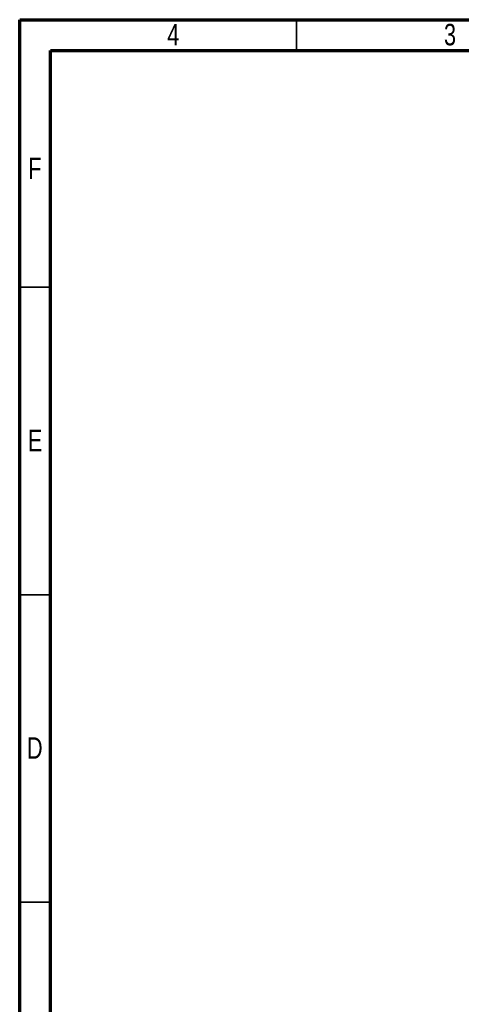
# Model space of a CAD drawing. Header units: millimetres. Extents: x 15 to 205, y 5 to 292.
# Tile 8 of 12: x 15 to 87, y 132 to 292. Entities that reach past the tile are written whole.
import ezdxf

# ---------------------------------------------------------------- set-up
doc = ezdxf.new("R2010")
doc.units = ezdxf.units.MM
doc.styles.add('SLDTEXTSTYLE0', font='TXT', dxfattribs={"width": 0.75})

msp = doc.modelspace()

# ---------------------------------------------------------------- linework, layer by layer
at = {"color": 7, "linetype": 'Continuous', "lineweight": 70}
for p, q in [((15, 5), (15, 292)), ((15, 292), (205, 292)), ((20, 10), (20, 287)), ((20, 287), (200, 287))]:
    msp.add_line(p, q, dxfattribs=at)
at = {"color": 7, "linetype": 'Continuous', "lineweight": 35}
for p, q in [((60, 287), (60, 292)), ((20, 248.5), (15, 248.5)), ((20, 198.5), (15, 198.5)), ((20, 148.5), (15, 148.5)), ((19.999, 148.5), (20.001, 148.5))]:
    msp.add_line(p, q, dxfattribs=at)

# ---------------------------------------------------------------- texts
at = {"color": 7, "linetype": 'Continuous', "lineweight": 0, "char_height": 3.5, "attachment_point": 2, "style": 'SLDTEXTSTYLE0'}
for s, insert in [('3', (84.965, 291.326)), ('4', (39.965, 291.326)), ('F', (17.464, 269.576)), ('E', (17.506, 225.326)), ('D', (17.46, 175.326))]:
    msp.add_mtext(s, dxfattribs=dict(at, insert=insert))

doc.saveas('drawing.dxf')
